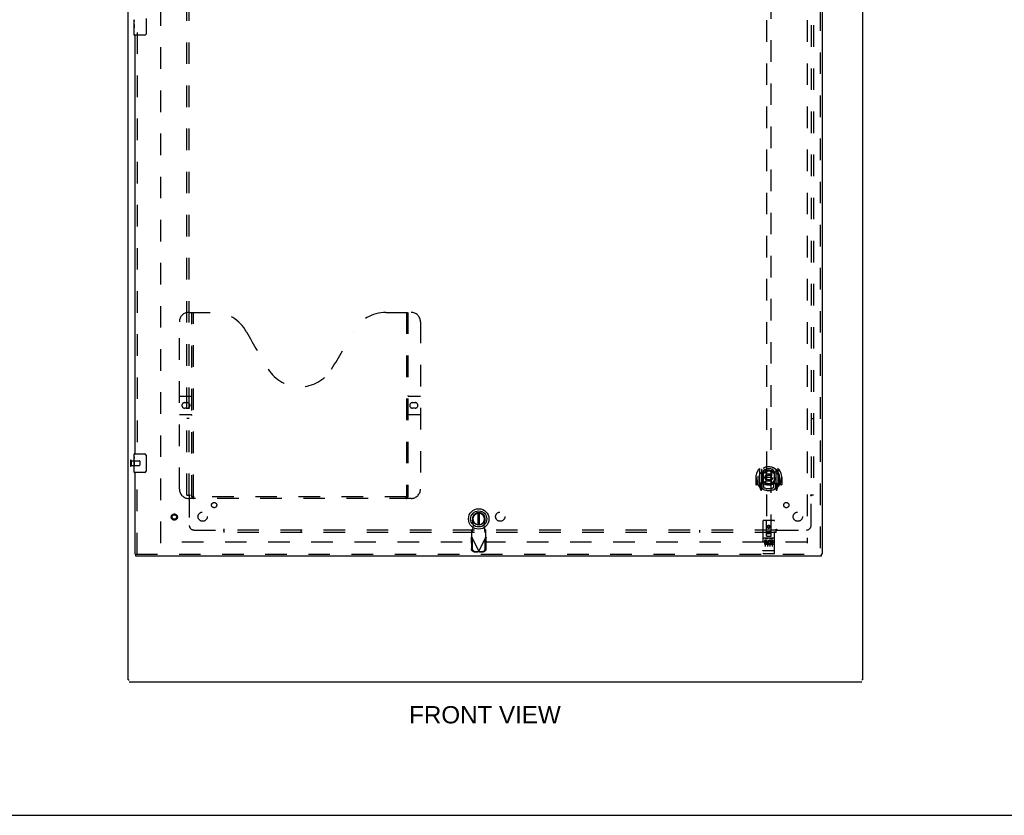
# Model space of a CAD drawing. Header units: inches. Extents: x 0 to 211, y 0 to 136.
# Tile 2 of 24: x 53 to 106, y 0 to 43. Entities that reach past the tile are written whole.
import ezdxf

# ---------------------------------------------------------------- set-up
doc = ezdxf.new("R2010")
doc.units = ezdxf.units.IN
doc.header["$LTSCALE"] = 11.589615
doc.header["$MEASUREMENT"] = 0
doc.linetypes.add('HIDDEN', pattern=[0.2, 0.1, -0.1])
doc.layers.get('0').update_dxf_attribs({"linetype": 'CONTINUOUS'})
for name, color, linetype in [('DEFAULT_2', 8, 'HIDDEN'), ('DIMENSIONS', 7, 'CONTINUOUS'), ('DOOR_ASSEMBLY', 7, 'CONTINUOUS'), ('SUBPANEL', 7, 'CONTINUOUS')]:
    doc.layers.add(name, color=color, linetype=linetype)
doc.styles.get("Standard").update_dxf_attribs({"font": 'arial.ttf'})
doc.dimstyles.new('DIMSTYLE_1', dxfattribs={"dimtxt": 0.929648, "dimasz": 1.239531, "dimexe": 0.09, "dimexo": 0.07, "dimgap": 0.0375, "dimtad": 0, "dimtih": 1, "dimtoh": 1, "dimzin": 4, "dimdsep": 46, "dimtxsty": 'Standard', "dimblk": '_FILLED', "dimblk1": '_FILLED', "dimblk2": '_FILLED', "dimcen": 0.09, "dimadec": 3, "dimazin": 1, "dimtfac": 1, "dimtdec": 3, "dimtofl": 0, "dimtmove": 0, "dimatfit": 3, "dimldrblk": '_FILLED', "dimfxl": 0, "dimtolj": 1, "dimtzin": 4, "dimarcsym": 0})

# ---------------------------------------------------------------- blocks, each defined once
blk = doc.blocks.new('_FILLED')
at = {"color": 0, "linetype": 'ByBlock'}
blk.add_solid([(0, 0), (-1, 0.2), (-1, -0.2)], dxfattribs=at)
blk = doc.blocks.new('*D11')
at = {"layer": 'DIMENSIONS', "color": 2, "linetype": 'Continuous'}
for p, q in [((96.897, 71.391), (96.897, 69.327)), ((96.897, 70.443), (94.418, 70.443)), ((98.272, 70.443), (100.775, 70.443))]:
    blk.add_line(p, q, dxfattribs=at)
at = {"layer": 'DIMENSIONS', "color": 2, "linetype": 'Continuous', "xscale": 1.2395309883, "yscale": 1.2395309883, "zscale": 1.2395309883}
blk.add_blockref('_FILLED', (96.897, 70.443), dxfattribs=at)
at = {"layer": 'DIMENSIONS', "color": 2, "linetype": 'Continuous', "xscale": 1.2395309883, "yscale": 1.2395309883, "zscale": 1.2395309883, "rotation": 180}
blk.add_blockref('_FILLED', (98.272, 70.443), dxfattribs=at)
at = {"layer": 'DIMENSIONS', "color": 2, "linetype": 'Continuous', "insert": (101.239, 70.907), "char_height": 0.9296, "width": 2.52629, "attachment_point": 1, "line_spacing_factor": 0.9}
blk.add_mtext('1.38', dxfattribs=at)

msp = doc.modelspace()

# ---------------------------------------------------------------- linework, layer by layer
at = {"color": 7, "linetype": 'Continuous'}
for p, q in [((58.772, 7.285), (58.772, 97.077)), ((98.272, 7.285), (98.272, 97.077)), ((58.772, 7.285), (58.824, 7.285)), ((58.824, 7.181), (98.22, 7.181)), ((98.272, 7.285), (98.22, 7.285)), ((0, 0), (210.72, 0))]:
    msp.add_line(p, q, dxfattribs=at)
at = {"layer": 'DEFAULT_2', "color": 8, "linetype": 'HIDDEN'}
for p, q in [((60.522, 14.629), (60.522, 93.733)), ((95.272, 93.733), (95.272, 14.629)), ((58.887, 19.073), (58.887, 18.789)), ((58.93, 19.073), (58.93, 18.789)), ((58.93, 19.055), (59.377, 19.055)), ((58.93, 18.807), (59.377, 18.807)), ((59.387, 19.045), (59.387, 18.817)), ((95.272, 14.681), (60.522, 14.681))]:
    msp.add_line(p, q, dxfattribs=at)
for centre, radius, start, end in [((58.908, 19.073), 0.0215, 0, 180), ((58.908, 18.789), 0.0215, 180, 360), ((59.377, 19.045), 0.01, 0, 90), ((59.377, 18.817), 0.01, 270, 360)]:
    msp.add_arc(centre, radius, start, end, dxfattribs=at)
at = {"layer": 'DOOR_ASSEMBLY', "color": 8, "linetype": 'HIDDEN'}
for p, q in [((95.981, 94.327), (95.981, 14.035)), ((93.085, 52.01), (93.085, 15.009)), ((93.335, 15.009), (93.335, 52.01)), ((59.251, 42.086), (59.251, 19.276)), ((62.021, 27.035), (63.376, 27.035)), ((62.196, 17.125), (62.196, 27.035)), ((62.276, 17.155), (62.276, 27.035)), ((72.626, 27.035), (73.981, 27.035)), ((73.726, 27.035), (73.726, 17.155)), ((73.806, 27.035), (73.806, 17.125)), ((61.521, 17.535), (61.521, 26.535)), ((74.481, 26.535), (74.481, 17.535)), ((61.521, 22.535), (62.156, 22.535)), ((73.846, 22.535), (74.481, 22.535)), ((61.808, 22.185), (61.945, 22.185)), ((61.945, 21.885), (61.808, 21.885)), ((74.058, 22.185), (74.195, 22.185)), ((74.195, 21.885), (74.058, 21.885)), ((62.156, 21.535), (61.521, 21.535)), ((74.481, 21.535), (73.846, 21.535)), ((59.251, 14.035), (59.251, 18.586)), ((92.71, 18.636), (92.71, 17.669)), ((92.827, 18.583), (92.827, 17.566)), ((92.835, 18.583), (92.835, 17.58)), ((92.935, 18.543), (92.935, 18.44)), ((93.485, 18.44), (93.485, 18.543)), ((93.585, 18.583), (93.585, 17.58)), ((93.592, 18.583), (93.592, 17.566)), ((93.71, 17.669), (93.71, 18.636)), ((92.525, 18.153), (92.51, 18.153)), ((92.51, 18.153), (92.51, 17.78)), ((92.627, 18.153), (92.642, 18.153)), ((92.627, 18.153), (92.627, 17.765)), ((92.635, 17.767), (92.635, 18.224)), ((92.927, 17.835), (92.927, 18.466)), ((93.047, 18.492), (93.077, 18.153)), ((93.047, 17.809), (93.077, 18.153)), ((93.342, 18.153), (93.077, 18.153)), ((93.372, 18.492), (93.342, 18.153)), ((93.373, 17.809), (93.342, 18.153)), ((93.492, 18.466), (93.492, 17.835)), ((93.792, 18.153), (93.777, 18.153)), ((93.785, 18.224), (93.784, 18.227)), ((93.785, 17.767), (93.785, 18.224)), ((93.792, 18.153), (93.792, 17.765)), ((93.91, 18.153), (93.895, 18.153)), ((93.91, 18.153), (93.91, 17.78)), ((92.627, 17.765), (92.525, 17.765)), ((92.627, 17.765), (92.635, 17.78)), ((92.714, 17.658), (92.784, 17.483)), ((92.827, 17.824), (92.767, 17.824)), ((92.767, 17.824), (92.767, 17.674)), ((92.767, 17.674), (92.827, 17.674)), ((92.805, 17.752), (92.775, 17.706)), ((92.78, 17.699), (92.835, 17.699)), ((92.806, 17.588), (92.81, 17.585)), ((92.813, 17.486), (92.827, 17.566)), ((92.905, 17.53), (92.835, 17.639)), ((92.837, 17.812), (92.837, 17.604)), ((92.927, 17.825), (92.855, 17.825)), ((92.923, 17.832), (92.857, 17.832)), ((92.935, 17.879), (92.935, 17.626)), ((93.485, 17.626), (93.485, 17.879)), ((93.565, 17.825), (93.492, 17.825)), ((93.562, 17.832), (93.496, 17.832)), ((93.585, 17.639), (93.515, 17.53)), ((93.582, 17.604), (93.582, 17.812)), ((93.585, 17.699), (93.64, 17.699)), ((93.652, 17.824), (93.592, 17.824)), ((93.592, 17.674), (93.652, 17.674)), ((93.592, 17.566), (93.606, 17.486)), ((93.613, 17.588), (93.613, 17.588)), ((93.613, 17.588), (93.614, 17.588)), ((93.613, 17.588), (93.614, 17.588)), ((93.644, 17.706), (93.614, 17.752)), ((93.635, 17.483), (93.705, 17.658)), ((93.652, 17.674), (93.652, 17.824)), ((93.784, 17.78), (93.792, 17.765)), ((93.895, 17.765), (93.792, 17.765)), ((73.981, 17.035), (62.021, 17.035)), ((73.722, 17.115), (62.28, 17.115)), ((77.287, 15.377), (77.241, 15.335)), ((77.34, 15.577), (77.286, 15.872)), ((77.287, 15.222), (77.287, 15.377)), ((77.302, 15.381), (77.34, 15.577)), ((77.945, 15.872), (77.891, 15.577)), ((77.891, 15.577), (77.929, 15.381)), ((77.989, 15.335), (77.943, 15.377)), ((77.943, 15.377), (77.943, 15.222)), ((92.897, 15.819), (92.897, 14.094)), ((93.492, 15.849), (92.927, 15.849)), ((93.083, 15.009), (93.08, 15.819)), ((93.21, 15.581), (93.147, 15.545)), ((93.147, 15.545), (93.157, 15.539)), ((93.147, 15.545), (93.147, 15.473)), ((93.147, 15.473), (93.157, 15.479)), ((93.147, 15.473), (93.21, 15.437)), ((93.21, 15.57), (93.157, 15.539)), ((93.157, 15.539), (93.157, 15.479)), ((93.157, 15.479), (93.21, 15.448)), ((93.272, 15.545), (93.21, 15.581)), ((93.21, 15.581), (93.21, 15.57)), ((93.262, 15.539), (93.21, 15.57)), ((93.21, 15.448), (93.262, 15.479)), ((93.21, 15.437), (93.272, 15.473)), ((93.21, 15.437), (93.21, 15.448)), ((93.272, 15.545), (93.262, 15.539)), ((93.262, 15.479), (93.262, 15.539)), ((93.272, 15.473), (93.262, 15.479)), ((93.272, 15.473), (93.272, 15.545)), ((93.336, 15.009), (93.34, 15.819)), ((93.522, 14.094), (93.522, 15.819)), ((77.213, 14.913), (77.255, 14.933)), ((77.213, 14.913), (77.223, 14.323)), ((77.232, 14.945), (77.241, 14.961)), ((77.241, 14.961), (77.241, 15.335)), ((77.241, 15.18), (77.287, 15.222)), ((77.241, 14.961), (77.615, 14.174)), ((77.255, 14.933), (77.265, 14.343)), ((77.615, 14.174), (77.989, 14.961)), ((77.943, 15.222), (77.989, 15.18)), ((77.966, 14.343), (77.976, 14.933)), ((77.976, 14.933), (78.018, 14.913)), ((77.989, 14.961), (77.989, 15.335)), ((78.007, 14.323), (78.018, 14.913)), ((93.492, 14.892), (92.927, 14.892)), ((92.999, 14.876), (93.171, 14.876)), ((93.082, 15.259), (93.337, 15.259)), ((93.083, 15.009), (93.105, 15.009)), ((93.105, 15.009), (93.315, 15.009)), ((93.295, 15.134), (93.125, 15.134)), ((93.249, 14.876), (93.421, 14.876)), ((93.315, 15.009), (93.336, 15.009)), ((93.065, 14.77), (92.973, 14.77)), ((92.973, 14.77), (92.973, 14.727)), ((93.065, 14.727), (92.973, 14.727)), ((93.022, 14.761), (93.022, 14.455)), ((93.069, 14.684), (93.023, 14.684)), ((93.065, 14.643), (93.037, 14.643)), ((93.129, 14.599), (93.037, 14.599)), ((93.129, 14.556), (93.037, 14.556)), ((93.129, 14.599), (93.129, 14.556)), ((93.147, 14.761), (93.147, 14.455)), ((93.261, 14.605), (93.278, 14.565)), ((93.272, 14.761), (93.272, 14.455)), ((93.285, 14.734), (93.272, 14.716)), ((93.282, 14.759), (93.285, 14.757)), ((93.442, 14.77), (93.285, 14.77)), ((93.285, 14.77), (93.285, 14.757)), ((93.285, 14.734), (93.285, 14.556)), ((93.442, 14.556), (93.285, 14.556)), ((93.442, 14.727), (93.328, 14.727)), ((93.328, 14.727), (93.328, 14.684)), ((93.42, 14.684), (93.328, 14.684)), ((93.42, 14.641), (93.328, 14.641)), ((93.328, 14.641), (93.328, 14.599)), ((93.442, 14.599), (93.328, 14.599)), ((93.397, 14.761), (93.397, 14.455)), ((93.42, 14.684), (93.42, 14.641)), ((93.442, 14.77), (93.442, 14.727)), ((93.442, 14.599), (93.442, 14.556)), ((59.189, 14.035), (96.043, 14.035)), ((77.378, 14.164), (77.571, 14.161)), ((77.419, 14.184), (77.612, 14.18)), ((77.612, 14.18), (77.571, 14.161)), ((77.585, 14.165), (77.571, 14.161)), ((77.6, 14.169), (77.585, 14.165)), ((77.615, 14.174), (77.6, 14.169)), ((77.63, 14.169), (77.615, 14.174)), ((77.618, 14.18), (77.811, 14.184)), ((77.66, 14.161), (77.618, 14.18)), ((77.645, 14.165), (77.63, 14.169)), ((77.66, 14.161), (77.645, 14.165)), ((77.66, 14.161), (77.853, 14.164)), ((92.915, 14.222), (92.914, 14.222)), ((92.916, 14.222), (92.915, 14.222)), ((92.915, 14.222), (92.915, 14.222)), ((92.917, 14.222), (92.916, 14.222)), ((92.918, 14.222), (92.917, 14.222)), ((92.919, 14.222), (92.918, 14.222)), ((92.918, 14.222), (92.918, 14.222)), ((92.92, 14.222), (92.919, 14.222)), ((92.921, 14.222), (92.92, 14.222)), ((92.922, 14.222), (92.921, 14.222)), ((92.923, 14.222), (92.922, 14.222)), ((92.924, 14.222), (92.923, 14.222)), ((92.923, 14.222), (92.923, 14.222)), ((92.925, 14.222), (92.924, 14.222)), ((92.926, 14.222), (92.925, 14.222)), ((92.927, 14.222), (92.926, 14.222)), ((93.492, 14.222), (92.927, 14.222)), ((93.492, 14.064), (92.927, 14.064)), ((93.492, 14.222), (93.493, 14.222)), ((93.493, 14.222), (93.494, 14.222)), ((93.494, 14.222), (93.495, 14.222)), ((93.495, 14.222), (93.496, 14.222)), ((93.496, 14.222), (93.496, 14.222)), ((93.498, 14.222), (93.499, 14.222)), ((93.498, 14.222), (93.498, 14.222)), ((93.499, 14.222), (93.5, 14.222)), ((93.5, 14.222), (93.501, 14.222)), ((93.501, 14.222), (93.502, 14.222)), ((93.502, 14.222), (93.503, 14.222)), ((93.502, 14.222), (93.502, 14.222)), ((93.503, 14.222), (93.504, 14.222)), ((93.504, 14.222), (93.505, 14.222)), ((93.505, 14.222), (93.506, 14.222)), ((93.506, 14.222), (93.506, 14.223))]:
    msp.add_line(p, q, dxfattribs=at)
at = {"layer": 'DOOR_ASSEMBLY', "color": 3, "linetype": 'Continuous'}
for p, q in [((96.085, 94.327), (96.085, 14.035)), ((59.147, 19.431), (59.147, 41.931)), ((59.147, 14.035), (59.147, 18.431)), ((96.043, 13.931), (59.189, 13.931))]:
    msp.add_line(p, q, dxfattribs=at)
at = {"layer": 'DOOR_ASSEMBLY', "color": 7, "linetype": 'Continuous'}
for p, q in [((59.087, 42.513), (59.087, 42.77)), ((59.093, 42.714), (59.087, 42.714)), ((59.087, 42.546), (59.094, 42.546)), ((59.087, 41.946), (59.087, 42.51)), ((59.089, 42.484), (59.087, 42.484)), ((59.087, 42.352), (59.093, 42.352)), ((59.089, 42.486), (59.09, 42.464)), ((59.094, 42.546), (59.094, 42.683)), ((59.742, 42.831), (59.742, 42.031)), ((59.087, 42.316), (59.094, 42.316)), ((59.087, 42.253), (59.094, 42.253)), ((59.087, 42.085), (59.094, 42.085)), ((59.094, 42.085), (59.094, 42.316)), ((59.642, 41.931), (59.102, 41.931)), ((59.087, 19.271), (59.087, 19.416)), ((59.087, 19.013), (59.087, 19.27)), ((59.093, 19.214), (59.087, 19.214)), ((59.094, 19.046), (59.094, 19.183)), ((59.102, 19.431), (59.642, 19.431)), ((59.742, 19.331), (59.742, 18.531)), ((59.087, 19.046), (59.094, 19.046)), ((59.087, 18.446), (59.087, 19.01)), ((59.089, 18.984), (59.087, 18.984)), ((59.087, 18.852), (59.093, 18.852)), ((59.087, 18.816), (59.094, 18.816)), ((59.087, 18.753), (59.094, 18.753)), ((59.087, 18.585), (59.094, 18.585)), ((59.089, 18.986), (59.09, 18.964)), ((59.094, 18.585), (59.094, 18.816)), ((59.642, 18.431), (59.102, 18.431)), ((77.576, 16.244), (77.576, 15.619)), ((77.655, 15.619), (77.655, 16.244)), ((59.147, 14.035), (59.189, 14.035)), ((59.189, 13.931), (59.189, 14.035)), ((96.085, 14.035), (96.043, 14.035)), ((96.043, 13.931), (96.043, 14.035))]:
    msp.add_line(p, q, dxfattribs=at)
for points in [[(59.087, 42.771), (59.087, 42.767), (59.088, 42.762), (59.088, 42.757), (59.09, 42.744)], [(59.087, 42.513), (59.087, 42.505), (59.088, 42.496), (59.089, 42.486)], [(59.09, 42.744), (59.091, 42.736), (59.092, 42.728), (59.092, 42.719)], [(59.09, 42.464), (59.091, 42.452), (59.092, 42.44), (59.093, 42.427), (59.094, 42.415), (59.094, 42.402), (59.094, 42.389), (59.094, 42.376), (59.094, 42.364), (59.093, 42.351), (59.092, 42.339), (59.091, 42.327)], [(59.092, 42.719), (59.093, 42.71), (59.094, 42.701), (59.094, 42.692), (59.094, 42.683)], [(59.742, 42.031), (59.742, 42.025), (59.741, 42.019), (59.74, 42.013), (59.739, 42.007), (59.737, 42.001), (59.735, 41.995)], [(59.087, 19.271), (59.087, 19.267), (59.088, 19.262), (59.088, 19.257), (59.09, 19.244)], [(59.09, 19.244), (59.091, 19.236), (59.092, 19.228), (59.092, 19.219)], [(59.092, 19.219), (59.093, 19.21), (59.094, 19.201), (59.094, 19.192), (59.094, 19.183)], [(59.735, 19.367), (59.737, 19.362), (59.739, 19.356), (59.74, 19.35), (59.741, 19.344), (59.742, 19.338), (59.742, 19.331)], [(59.087, 19.013), (59.087, 19.005), (59.088, 18.996), (59.089, 18.986)], [(59.09, 18.964), (59.091, 18.952), (59.092, 18.94), (59.093, 18.927), (59.094, 18.915), (59.094, 18.902), (59.094, 18.889), (59.094, 18.876), (59.094, 18.864), (59.093, 18.851), (59.092, 18.839), (59.091, 18.827)], [(59.742, 18.531), (59.742, 18.525), (59.741, 18.519), (59.74, 18.513), (59.739, 18.507), (59.737, 18.501), (59.735, 18.495)]]:
    msp.add_lwpolyline(points, dxfattribs=at)
at = {"layer": 'DOOR_ASSEMBLY', "color": 8, "linetype": 'HIDDEN'}
for points in [[(92.664, 18.592), (92.665, 18.592), (92.666, 18.593), (92.666, 18.594), (92.667, 18.595), (92.668, 18.596), (92.669, 18.596), (92.669, 18.597), (92.67, 18.598), (92.671, 18.599), (92.672, 18.599), (92.672, 18.6), (92.673, 18.601), (92.674, 18.602), (92.675, 18.602), (92.675, 18.603), (92.676, 18.604), (92.677, 18.604), (92.678, 18.605), (92.679, 18.606), (92.68, 18.606), (92.68, 18.607), (92.681, 18.607), (92.682, 18.608), (92.683, 18.609), (92.684, 18.609), (92.685, 18.61), (92.686, 18.61), (92.687, 18.611), (92.687, 18.611), (92.688, 18.612), (92.689, 18.612), (92.69, 18.613), (92.691, 18.613), (92.692, 18.613)], [(93.022, 18.509), (93.027, 18.511), (93.033, 18.512), (93.038, 18.514), (93.043, 18.515), (93.049, 18.516), (93.054, 18.518), (93.06, 18.519), (93.065, 18.52), (93.071, 18.521), (93.076, 18.522), (93.082, 18.523), (93.087, 18.524), (93.093, 18.525), (93.098, 18.526), (93.104, 18.527), (93.109, 18.528), (93.115, 18.529), (93.12, 18.529), (93.126, 18.53), (93.131, 18.531), (93.137, 18.531), (93.143, 18.532), (93.148, 18.532), (93.154, 18.533), (93.159, 18.533), (93.165, 18.534), (93.171, 18.534), (93.176, 18.534), (93.182, 18.535), (93.187, 18.535), (93.193, 18.535), (93.198, 18.535), (93.204, 18.535), (93.21, 18.535), (93.215, 18.535), (93.221, 18.535), (93.226, 18.535), (93.232, 18.535), (93.238, 18.535), (93.243, 18.534), (93.249, 18.534), (93.254, 18.534), (93.26, 18.533), (93.266, 18.533), (93.271, 18.532), (93.277, 18.532), (93.282, 18.531), (93.288, 18.531), (93.293, 18.53), (93.299, 18.529), (93.305, 18.529), (93.31, 18.528), (93.316, 18.527), (93.321, 18.526), (93.327, 18.525), (93.332, 18.524), (93.338, 18.523), (93.343, 18.522), (93.349, 18.521), (93.354, 18.52), (93.36, 18.519), (93.365, 18.518), (93.371, 18.516), (93.376, 18.515), (93.381, 18.514), (93.387, 18.512), (93.392, 18.511), (93.398, 18.509)], [(93.727, 18.613), (93.728, 18.613), (93.729, 18.613), (93.73, 18.612), (93.731, 18.612), (93.732, 18.611), (93.733, 18.611), (93.734, 18.61), (93.735, 18.61), (93.735, 18.609), (93.736, 18.609), (93.737, 18.608), (93.738, 18.607), (93.739, 18.607), (93.74, 18.606), (93.741, 18.606), (93.741, 18.605), (93.742, 18.604), (93.743, 18.604), (93.744, 18.603), (93.745, 18.602), (93.745, 18.602), (93.746, 18.601), (93.747, 18.6), (93.748, 18.599), (93.749, 18.599), (93.749, 18.598), (93.75, 18.597), (93.751, 18.596), (93.752, 18.596), (93.752, 18.595), (93.753, 18.594), (93.754, 18.593), (93.754, 18.592), (93.755, 18.592)], [(92.755, 18.368), (92.754, 18.366), (92.752, 18.365), (92.751, 18.364), (92.749, 18.362), (92.748, 18.361), (92.746, 18.359), (92.744, 18.357), (92.742, 18.356), (92.741, 18.354), (92.739, 18.352), (92.737, 18.35), (92.735, 18.348), (92.733, 18.346), (92.731, 18.344), (92.729, 18.341), (92.727, 18.339), (92.725, 18.337), (92.723, 18.334), (92.721, 18.332), (92.719, 18.329), (92.717, 18.326), (92.715, 18.323), (92.712, 18.32), (92.71, 18.317), (92.707, 18.313), (92.705, 18.31), (92.703, 18.306), (92.7, 18.303), (92.697, 18.299), (92.695, 18.295), (92.692, 18.29), (92.689, 18.286), (92.686, 18.281), (92.683, 18.276), (92.68, 18.271), (92.677, 18.266)], [(93.742, 18.266), (93.739, 18.271), (93.736, 18.276), (93.733, 18.281), (93.73, 18.286), (93.727, 18.29), (93.725, 18.295), (93.722, 18.299), (93.719, 18.302), (93.717, 18.306), (93.714, 18.31), (93.712, 18.313), (93.709, 18.317), (93.707, 18.32), (93.705, 18.323), (93.703, 18.326), (93.7, 18.329), (93.698, 18.331), (93.696, 18.334), (93.694, 18.337), (93.692, 18.339), (93.69, 18.341), (93.688, 18.344), (93.686, 18.346), (93.684, 18.348), (93.682, 18.35), (93.68, 18.352), (93.679, 18.354), (93.677, 18.356), (93.675, 18.357), (93.673, 18.359), (93.672, 18.361), (93.67, 18.362), (93.669, 18.364), (93.667, 18.365), (93.666, 18.366), (93.664, 18.368)], [(92.692, 17.692), (92.691, 17.692), (92.69, 17.693), (92.689, 17.693), (92.688, 17.694), (92.687, 17.694), (92.687, 17.695), (92.686, 17.695), (92.685, 17.696), (92.684, 17.696), (92.683, 17.697), (92.682, 17.697), (92.681, 17.698), (92.68, 17.699), (92.68, 17.699), (92.679, 17.7), (92.678, 17.7), (92.677, 17.701), (92.676, 17.702), (92.675, 17.702), (92.675, 17.703), (92.674, 17.704), (92.673, 17.705), (92.672, 17.705), (92.672, 17.706), (92.671, 17.707), (92.67, 17.707), (92.669, 17.708), (92.669, 17.709), (92.668, 17.71), (92.667, 17.711), (92.666, 17.711), (92.666, 17.712), (92.665, 17.713), (92.664, 17.714)], [(93.755, 17.714), (93.754, 17.713), (93.754, 17.712), (93.753, 17.711), (93.752, 17.711), (93.752, 17.71), (93.751, 17.709), (93.75, 17.708), (93.749, 17.707), (93.749, 17.707), (93.748, 17.706), (93.747, 17.705), (93.746, 17.705), (93.745, 17.704), (93.745, 17.703), (93.744, 17.702), (93.743, 17.702), (93.742, 17.701), (93.741, 17.7), (93.741, 17.7), (93.74, 17.699), (93.739, 17.699), (93.738, 17.698), (93.737, 17.697), (93.736, 17.697), (93.735, 17.696), (93.735, 17.696), (93.734, 17.695), (93.733, 17.695), (93.732, 17.694), (93.731, 17.694), (93.73, 17.693), (93.729, 17.693), (93.728, 17.692), (93.727, 17.692)], [(62.186, 17.155), (62.202, 17.144), (62.218, 17.135), (62.234, 17.127), (62.25, 17.12), (62.265, 17.117), (62.28, 17.115)], [(73.722, 17.115), (73.737, 17.117), (73.753, 17.12), (73.768, 17.127), (73.784, 17.135), (73.8, 17.144), (73.816, 17.155)], [(77.287, 15.222), (77.288, 15.225), (77.289, 15.23), (77.291, 15.237), (77.292, 15.245), (77.293, 15.254), (77.294, 15.265), (77.295, 15.277), (77.296, 15.29), (77.297, 15.303), (77.298, 15.318), (77.299, 15.333), (77.3, 15.349), (77.302, 15.381)], [(77.302, 15.381), (77.3, 15.38), (77.297, 15.379), (77.295, 15.378), (77.292, 15.377), (77.29, 15.377), (77.287, 15.377)], [(77.943, 15.377), (77.941, 15.377), (77.938, 15.377), (77.936, 15.378), (77.934, 15.379), (77.931, 15.38), (77.929, 15.381)], [(77.929, 15.381), (77.93, 15.364), (77.932, 15.333)], [(77.213, 14.913), (77.218, 14.921), (77.222, 14.929), (77.227, 14.937), (77.232, 14.945)], [(77.932, 15.333), (77.933, 15.318), (77.934, 15.303), (77.935, 15.29), (77.936, 15.277), (77.937, 15.265), (77.938, 15.254), (77.939, 15.245), (77.94, 15.237), (77.941, 15.23), (77.942, 15.225), (77.943, 15.222)], [(77.989, 14.961), (77.999, 14.945), (78.004, 14.937), (78.008, 14.929), (78.013, 14.921), (78.018, 14.913)], [(92.992, 14.874), (92.992, 14.875), (92.992, 14.875), (92.992, 14.875), (92.993, 14.875), (92.993, 14.875), (92.993, 14.875), (92.993, 14.875), (92.993, 14.875), (92.993, 14.875), (92.993, 14.875), (92.993, 14.875), (92.993, 14.875), (92.993, 14.875), (92.994, 14.875), (92.994, 14.875), (92.994, 14.875), (92.994, 14.875), (92.994, 14.875), (92.994, 14.875), (92.994, 14.875), (92.994, 14.875), (92.995, 14.875), (92.995, 14.875), (92.995, 14.875), (92.995, 14.875), (92.995, 14.875), (92.995, 14.875), (92.995, 14.875), (92.996, 14.875), (92.996, 14.876), (92.996, 14.876), (92.996, 14.876), (92.996, 14.876), (92.996, 14.876), (92.997, 14.876), (92.997, 14.876), (92.997, 14.876), (92.997, 14.876), (92.997, 14.876), (92.998, 14.876), (92.998, 14.876), (92.998, 14.876), (92.998, 14.876), (92.998, 14.876), (92.999, 14.876)], [(93.171, 14.876), (93.171, 14.876), (93.171, 14.876), (93.171, 14.876), (93.171, 14.876), (93.172, 14.876), (93.172, 14.876), (93.172, 14.876), (93.172, 14.876), (93.172, 14.876), (93.173, 14.876), (93.173, 14.876), (93.173, 14.876), (93.173, 14.876), (93.173, 14.876), (93.173, 14.876), (93.174, 14.876), (93.174, 14.875), (93.174, 14.875), (93.174, 14.875), (93.174, 14.875), (93.174, 14.875), (93.174, 14.875), (93.175, 14.875), (93.175, 14.875), (93.175, 14.875), (93.175, 14.875), (93.175, 14.875), (93.175, 14.875), (93.175, 14.875), (93.176, 14.875), (93.176, 14.875), (93.176, 14.875), (93.176, 14.875), (93.176, 14.875), (93.176, 14.875), (93.176, 14.875), (93.176, 14.875), (93.176, 14.875), (93.177, 14.875), (93.177, 14.875), (93.177, 14.875), (93.177, 14.875), (93.177, 14.875), (93.177, 14.875), (93.177, 14.875), (93.177, 14.874)], [(93.242, 14.874), (93.242, 14.875), (93.242, 14.875), (93.242, 14.875), (93.243, 14.875), (93.243, 14.875), (93.243, 14.875), (93.243, 14.875), (93.243, 14.875), (93.243, 14.875), (93.243, 14.875), (93.243, 14.875), (93.243, 14.875), (93.243, 14.875), (93.244, 14.875), (93.244, 14.875), (93.244, 14.875), (93.244, 14.875), (93.244, 14.875), (93.244, 14.875), (93.244, 14.875), (93.244, 14.875), (93.245, 14.875), (93.245, 14.875), (93.245, 14.875), (93.245, 14.875), (93.245, 14.875), (93.245, 14.875), (93.245, 14.875), (93.246, 14.875), (93.246, 14.876), (93.246, 14.876), (93.246, 14.876), (93.246, 14.876), (93.246, 14.876), (93.247, 14.876), (93.247, 14.876), (93.247, 14.876), (93.247, 14.876), (93.247, 14.876), (93.248, 14.876), (93.248, 14.876), (93.248, 14.876), (93.248, 14.876), (93.248, 14.876), (93.249, 14.876)], [(93.421, 14.876), (93.421, 14.876), (93.421, 14.876), (93.421, 14.876), (93.421, 14.876), (93.422, 14.876), (93.422, 14.876), (93.422, 14.876), (93.422, 14.876), (93.422, 14.876), (93.423, 14.876), (93.423, 14.876), (93.423, 14.876), (93.423, 14.876), (93.423, 14.876), (93.423, 14.876), (93.424, 14.876), (93.424, 14.875), (93.424, 14.875), (93.424, 14.875), (93.424, 14.875), (93.424, 14.875), (93.424, 14.875), (93.425, 14.875), (93.425, 14.875), (93.425, 14.875), (93.425, 14.875), (93.425, 14.875), (93.425, 14.875), (93.425, 14.875), (93.426, 14.875), (93.426, 14.875), (93.426, 14.875), (93.426, 14.875), (93.426, 14.875), (93.426, 14.875), (93.426, 14.875), (93.426, 14.875), (93.426, 14.875), (93.427, 14.875), (93.427, 14.875), (93.427, 14.875), (93.427, 14.875), (93.427, 14.875), (93.427, 14.875), (93.427, 14.875), (93.427, 14.874)], [(77.378, 14.164), (77.363, 14.165), (77.348, 14.167), (77.334, 14.171), (77.319, 14.177), (77.306, 14.184), (77.293, 14.192), (77.281, 14.201), (77.27, 14.212), (77.259, 14.223), (77.25, 14.236), (77.243, 14.249), (77.236, 14.263), (77.231, 14.277), (77.227, 14.292), (77.224, 14.307), (77.223, 14.323)], [(77.265, 14.343), (77.266, 14.327), (77.268, 14.312), (77.272, 14.297), (77.277, 14.283), (77.284, 14.269), (77.292, 14.255), (77.301, 14.243), (77.311, 14.231), (77.322, 14.221), (77.335, 14.212), (77.347, 14.203), (77.361, 14.197), (77.375, 14.191), (77.39, 14.187), (77.404, 14.185), (77.419, 14.184)], [(77.811, 14.184), (77.826, 14.185), (77.841, 14.187), (77.856, 14.191), (77.87, 14.197), (77.883, 14.203), (77.896, 14.212), (77.908, 14.221), (77.92, 14.231), (77.93, 14.243), (77.939, 14.255), (77.947, 14.269), (77.953, 14.283), (77.959, 14.297), (77.962, 14.312), (77.965, 14.327), (77.966, 14.343)], [(78.007, 14.323), (78.006, 14.307), (78.004, 14.292), (78, 14.277), (77.995, 14.263), (77.988, 14.249), (77.98, 14.236), (77.971, 14.223), (77.961, 14.212), (77.95, 14.201), (77.938, 14.192), (77.925, 14.184), (77.911, 14.177), (77.897, 14.171), (77.883, 14.167), (77.868, 14.165), (77.853, 14.164)], [(92.914, 14.222), (92.913, 14.223), (92.913, 14.223), (92.912, 14.223), (92.912, 14.223), (92.912, 14.223), (92.911, 14.223), (92.911, 14.223), (92.911, 14.223), (92.91, 14.223), (92.91, 14.223), (92.909, 14.223), (92.909, 14.223), (92.909, 14.223), (92.908, 14.223), (92.908, 14.223), (92.908, 14.223), (92.908, 14.224), (92.907, 14.224), (92.907, 14.224), (92.907, 14.224), (92.906, 14.224), (92.906, 14.224), (92.906, 14.224), (92.905, 14.224), (92.905, 14.224), (92.905, 14.224), (92.905, 14.224), (92.904, 14.224), (92.904, 14.224), (92.904, 14.225), (92.903, 14.225), (92.903, 14.225), (92.903, 14.225), (92.903, 14.225), (92.902, 14.225), (92.902, 14.225), (92.902, 14.225), (92.902, 14.225), (92.902, 14.225), (92.901, 14.225), (92.901, 14.225), (92.901, 14.226), (92.901, 14.226), (92.901, 14.226), (92.9, 14.226), (92.9, 14.226), (92.9, 14.226), (92.9, 14.226), (92.9, 14.226), (92.899, 14.226), (92.899, 14.226), (92.899, 14.226), (92.899, 14.227), (92.899, 14.227), (92.899, 14.227), (92.899, 14.227), (92.898, 14.227), (92.898, 14.227), (92.898, 14.227), (92.898, 14.227), (92.898, 14.227), (92.898, 14.227), (92.898, 14.228), (92.898, 14.228), (92.898, 14.228), (92.898, 14.228), (92.898, 14.228), (92.897, 14.228), (92.897, 14.228), (92.897, 14.228), (92.897, 14.228), (92.897, 14.229), (92.897, 14.229), (92.897, 14.229), (92.897, 14.229), (92.897, 14.229), (92.897, 14.229), (92.897, 14.229)], [(93.496, 14.222), (93.497, 14.222), (93.498, 14.222)], [(93.506, 14.223), (93.507, 14.223), (93.507, 14.223), (93.507, 14.223), (93.508, 14.223), (93.508, 14.223), (93.508, 14.223), (93.509, 14.223), (93.509, 14.223), (93.51, 14.223), (93.51, 14.223), (93.51, 14.223), (93.511, 14.223), (93.511, 14.223), (93.511, 14.223), (93.512, 14.223), (93.512, 14.224), (93.512, 14.224), (93.512, 14.224), (93.513, 14.224), (93.513, 14.224), (93.513, 14.224), (93.514, 14.224), (93.514, 14.224), (93.514, 14.224), (93.515, 14.224), (93.515, 14.224), (93.515, 14.224), (93.515, 14.224), (93.516, 14.225), (93.516, 14.225), (93.516, 14.225), (93.516, 14.225), (93.517, 14.225), (93.517, 14.225), (93.517, 14.225), (93.517, 14.225), (93.518, 14.225), (93.518, 14.225), (93.518, 14.225), (93.518, 14.225), (93.518, 14.226), (93.519, 14.226), (93.519, 14.226), (93.519, 14.226), (93.519, 14.226), (93.519, 14.226), (93.52, 14.226), (93.52, 14.226), (93.52, 14.226), (93.52, 14.226), (93.52, 14.226), (93.52, 14.227), (93.52, 14.227), (93.521, 14.227), (93.521, 14.227), (93.521, 14.227), (93.521, 14.227), (93.521, 14.227), (93.521, 14.227), (93.521, 14.227), (93.521, 14.227), (93.522, 14.228), (93.522, 14.228), (93.522, 14.228), (93.522, 14.228), (93.522, 14.228), (93.522, 14.228), (93.522, 14.228), (93.522, 14.228), (93.522, 14.228), (93.522, 14.229), (93.522, 14.229), (93.522, 14.229), (93.522, 14.229), (93.522, 14.229), (93.522, 14.229), (93.522, 14.229)]]:
    msp.add_lwpolyline(points, dxfattribs=at)
for centre, radius in [((93.21, 18.16), 0.35), ((93.21, 18.16), 0.335), ((93.21, 18.16), 0.205), ((93.21, 18.16), 0.133), ((61.251, 16.035), 0.164), ((61.251, 16.035), 0.124), ((93.21, 15.509), 0.085), ((93.21, 15.509), 0.0845)]:
    msp.add_circle(centre, radius, dxfattribs=at)
at = {"layer": 'DOOR_ASSEMBLY', "color": 7, "linetype": 'Continuous'}
for radius in [0.551, 0.433, 0.329, 0.317]:
    msp.add_circle((77.615, 15.932), radius, dxfattribs=at)
for centre, radius, start, end in [((59.102, 41.946), 0.015, 180, 270), ((59.642, 42.031), 0.1, 270, 338.7946), ((59.102, 19.416), 0.015, 90, 180), ((59.642, 19.331), 0.1, 21.1999, 90), ((59.102, 18.446), 0.015, 180, 270), ((59.642, 18.531), 0.1, 270, 338.7946), ((77.615, 15.932), 0.315, 280.0787, 259.9213)]:
    msp.add_arc(centre, radius, start, end, dxfattribs=at)
at = {"layer": 'DOOR_ASSEMBLY', "color": 8, "linetype": 'HIDDEN'}
for centre, radius, start, end in [((62.021, 26.535), 0.5, 90, 180), ((63.376, 25.035), 2, 28.4813, 90), ((72.626, 25.035), 2, 90, 151.5187), ((73.981, 26.535), 0.5, 0, 90), ((99.684, 44.733), 39.307, 208.4813, 211.8705), ((36.318, 44.733), 39.307, 328.1295, 331.5187), ((68.001, 25.035), 2, 211.8705, 328.1295), ((62.156, 22.575), 0.04, 270, 360), ((73.846, 22.575), 0.04, 180, 270), ((61.808, 22.035), 0.15, 90, 270), ((61.945, 22.035), 0.15, 270, 90), ((74.058, 22.035), 0.15, 90, 270), ((74.195, 22.035), 0.15, 270, 90), ((62.156, 21.495), 0.04, 0, 90), ((73.846, 21.495), 0.04, 90, 180), ((93.21, 18.153), 0.7, 305.5126, 234.4874), ((93.21, 18.15), 0.583, 0.2464, 179.7536), ((93.21, 18.15), 0.58, 7.6622, 172.3378), ((92.725, 18.636), 0.015, 135.0748, 180), ((93.21, 17.835), 0.7, 49.529, 130.471), ((92.842, 18.583), 0.015, 130.3587, 180), ((92.855, 18.583), 0.02, 129.3378, 179.9984), ((93.21, 18.15), 0.48, 55.0461, 124.9539), ((93.565, 18.583), 0.02, 0, 50.6594), ((93.577, 18.583), 0.015, 0, 49.6413), ((93.695, 18.636), 0.015, 0, 44.9252), ((93.21, 18.153), 0.685, 180, 213.0115), ((92.655, 18.224), 0.02, 172.3378, 180), ((92.942, 18.466), 0.015, 112.9863, 180), ((92.965, 18.44), 0.03, 180, 311.1261), ((93.21, 18.16), 0.343, 48.8739, 131.1261), ((93.027, 18.49), 0.02, 5.0796, 105.5752), ((93.392, 18.49), 0.02, 74.4248, 174.9204), ((93.455, 18.44), 0.03, 228.8739, 360), ((93.477, 18.466), 0.015, 0, 67.0137), ((93.765, 18.224), 0.02, 0, 7.6622), ((93.21, 18.153), 0.685, 326.9885, 360), ((62.021, 17.535), 0.5, 180, 270), ((73.981, 17.535), 0.5, 270, 360), ((92.525, 17.78), 0.015, 180, 270), ((92.655, 17.767), 0.02, 180, 215.2961), ((93.21, 18.16), 0.7, 215.2961, 324.7039), ((92.725, 17.669), 0.015, 180, 224.9252), ((92.78, 17.704), 0.005, 147.3208, 270), ((92.798, 17.488), 0.015, 201.8041, 350), ((93.21, 18.465), 0.7, 233.2319, 306.7681), ((92.815, 17.599), 0.02, 234.4874, 360), ((92.647, 17.854), 0.188, 327.3208, 360), ((92.817, 17.604), 0.02, 234.7457, 360), ((92.855, 17.805), 0.02, 90, 180), ((92.855, 17.58), 0.02, 180, 238.5295), ((92.857, 17.812), 0.02, 90, 180), ((92.923, 17.812), 0.02, 66.536, 90), ((92.942, 17.835), 0.015, 180, 247.0137), ((93.21, 18.472), 0.7, 246.536, 293.464), ((92.965, 17.879), 0.03, 48.8739, 180), ((93.21, 18.16), 0.6, 242.7204, 297.2796), ((93.21, 18.16), 0.343, 228.8739, 311.1261), ((93.027, 17.81), 0.02, 254.3869, 354.9204), ((93.393, 17.81), 0.02, 185.0796, 285.6131), ((93.455, 17.879), 0.03, 0, 131.1261), ((93.477, 17.835), 0.015, 292.9863, 360), ((93.496, 17.812), 0.02, 90, 113.464), ((93.562, 17.812), 0.02, 0, 90), ((93.565, 17.805), 0.02, 0, 90), ((93.565, 17.58), 0.02, 301.4688, 359.9992), ((93.602, 17.604), 0.02, 180, 305.2543), ((93.773, 17.854), 0.188, 180, 212.6792), ((93.605, 17.599), 0.02, 180, 305.5126), ((93.621, 17.488), 0.015, 190, 338.1959), ((93.64, 17.704), 0.005, 270, 32.6792), ((93.695, 17.669), 0.015, 315.0748, 360), ((93.765, 17.767), 0.02, 324.7039, 360), ((93.895, 17.78), 0.015, 270, 360), ((62.286, 17.125), 0.09, 180, 270), ((62.316, 17.155), 0.04, 180, 270), ((73.686, 17.155), 0.04, 270, 360), ((73.716, 17.125), 0.09, 270, 360), ((77.615, 15.932), 0.335, 349.673, 190.327), ((92.927, 15.819), 0.03, 90, 180), ((93.05, 15.819), 0.03, 0, 90), ((93.37, 15.819), 0.03, 90, 180), ((93.492, 15.819), 0.03, 0, 90), ((92.927, 14.922), 0.03, 180, 270), ((93.125, 15.094), 0.04, 90, 180), ((93.125, 15.049), 0.04, 180, 270), ((93.295, 15.094), 0.04, 0, 90), ((93.295, 15.049), 0.04, 270, 360), ((93.492, 14.922), 0.03, 270, 360), ((93.037, 14.621), 0.0644, 102.2995, 270.0775), ((93.037, 14.621), 0.0219, 89.9011, 270), ((93.065, 14.706), 0.0635, 270, 90), ((93.065, 14.705), 0.0219, 280.307, 90), ((93.236, 14.663), 0.107, 64.2636, 293.4027), ((93.236, 14.663), 0.0639, 54.8895, 293.4026), ((92.927, 14.094), 0.03, 180, 270), ((93.492, 14.094), 0.03, 270, 360)]:
    msp.add_arc(centre, radius, start, end, dxfattribs=at)
at = {"layer": 'DOOR_ASSEMBLY', "color": 7, "linetype": 'Continuous'}
for centre in [(59.35, 42.347), (59.35, 18.847)]:
    msp.add_ellipse(centre, major_axis=(0.263, 0), ratio=0.432808, start_param=3.141593, end_param=3.321581, dxfattribs=at)
at = {"layer": 'SUBPANEL', "color": 8, "linetype": 'HIDDEN'}
for p, q in [((61.928, 17.212), (61.928, 91.15)), ((62.053, 17.212), (62.053, 91.15)), ((95.491, 91.15), (95.491, 17.212)), ((95.616, 91.15), (95.616, 17.212)), ((62.053, 21.337), (61.928, 21.337)), ((95.491, 21.337), (95.616, 21.337)), ((61.928, 17.212), (62.015, 17.212)), ((62.015, 17.212), (62.094, 17.212)), ((62.035, 17.195), (62.041, 17.189)), ((62.053, 17.177), (62.053, 15.587)), ((95.529, 17.212), (95.45, 17.212)), ((95.491, 15.587), (95.491, 17.177)), ((95.616, 17.212), (95.529, 17.212)), ((63.928, 15.299), (63.928, 15.378)), ((93.616, 15.299), (93.616, 15.378)), ((62.303, 15.337), (63.893, 15.337)), ((93.616, 15.337), (63.928, 15.337)), ((63.928, 15.212), (63.928, 15.299)), ((93.616, 15.212), (63.928, 15.212)), ((68.053, 15.337), (68.053, 15.212)), ((89.491, 15.337), (89.491, 15.212)), ((93.616, 15.212), (93.616, 15.299)), ((93.633, 15.319), (93.639, 15.325)), ((93.651, 15.337), (95.241, 15.337))]:
    msp.add_line(p, q, dxfattribs=at)
for points in [[(62.015, 17.212), (62.017, 17.211), (62.019, 17.209), (62.021, 17.208), (62.023, 17.206), (62.025, 17.205), (62.027, 17.203), (62.029, 17.201), (62.03, 17.2), (62.032, 17.198), (62.033, 17.197), (62.035, 17.195)], [(62.041, 17.189), (62.043, 17.187), (62.045, 17.185), (62.047, 17.183), (62.049, 17.182), (62.05, 17.18), (62.052, 17.178), (62.053, 17.177)], [(62.073, 17.19), (62.068, 17.187), (62.066, 17.186), (62.063, 17.184), (62.061, 17.183), (62.059, 17.181), (62.057, 17.18), (62.055, 17.179), (62.053, 17.177)], [(62.094, 17.212), (62.094, 17.211), (62.093, 17.209), (62.092, 17.207), (62.091, 17.206), (62.09, 17.204), (62.089, 17.203), (62.087, 17.201), (62.086, 17.2), (62.084, 17.198), (62.083, 17.197), (62.081, 17.195), (62.079, 17.194), (62.077, 17.193), (62.075, 17.191), (62.073, 17.19)], [(95.45, 17.212), (95.451, 17.211), (95.451, 17.209), (95.452, 17.207), (95.453, 17.206), (95.454, 17.204), (95.456, 17.203), (95.457, 17.201), (95.458, 17.2), (95.46, 17.198), (95.462, 17.197), (95.463, 17.195), (95.465, 17.194), (95.467, 17.193), (95.469, 17.191), (95.472, 17.19), (95.476, 17.187)], [(95.476, 17.187), (95.479, 17.186), (95.481, 17.184), (95.483, 17.183), (95.485, 17.181), (95.487, 17.18), (95.489, 17.179), (95.491, 17.177)], [(95.51, 17.195), (95.503, 17.189), (95.501, 17.187), (95.499, 17.185), (95.498, 17.183), (95.496, 17.182), (95.494, 17.18), (95.492, 17.178), (95.491, 17.177)], [(95.529, 17.212), (95.527, 17.211), (95.525, 17.209), (95.523, 17.208), (95.521, 17.206), (95.519, 17.205), (95.518, 17.203), (95.516, 17.201), (95.514, 17.2), (95.513, 17.198), (95.511, 17.197), (95.51, 17.195)], [(63.928, 15.378), (63.927, 15.378), (63.925, 15.377), (63.923, 15.376), (63.922, 15.375), (63.92, 15.374), (63.919, 15.373), (63.917, 15.371), (63.916, 15.37), (63.914, 15.368), (63.913, 15.367), (63.911, 15.365), (63.91, 15.363), (63.909, 15.361), (63.907, 15.359), (63.906, 15.357), (63.905, 15.355), (63.903, 15.352), (63.902, 15.35), (63.9, 15.347), (63.899, 15.345), (63.897, 15.343), (63.896, 15.341), (63.894, 15.339), (63.893, 15.337)], [(93.616, 15.378), (93.618, 15.378), (93.619, 15.377), (93.621, 15.376), (93.623, 15.375), (93.624, 15.374), (93.626, 15.373), (93.627, 15.371), (93.629, 15.37), (93.63, 15.368), (93.632, 15.367), (93.633, 15.365), (93.634, 15.363), (93.636, 15.361), (93.637, 15.359), (93.638, 15.357)], [(93.638, 15.357), (93.641, 15.352), (93.643, 15.35), (93.644, 15.347), (93.645, 15.345), (93.647, 15.343), (93.648, 15.341), (93.65, 15.339), (93.651, 15.337)], [(63.911, 15.319), (63.905, 15.325), (63.903, 15.327), (63.901, 15.329), (63.899, 15.331), (63.898, 15.333), (63.896, 15.334), (63.894, 15.336), (63.893, 15.337)], [(63.928, 15.299), (63.927, 15.301), (63.925, 15.303), (63.924, 15.305), (63.922, 15.307), (63.921, 15.309), (63.919, 15.311), (63.917, 15.313), (63.916, 15.314), (63.914, 15.316), (63.913, 15.317), (63.911, 15.319)], [(93.616, 15.299), (93.618, 15.301), (93.619, 15.303), (93.621, 15.305), (93.622, 15.307), (93.624, 15.309), (93.625, 15.311), (93.627, 15.313), (93.628, 15.314), (93.63, 15.316), (93.631, 15.317), (93.633, 15.319)], [(93.639, 15.325), (93.641, 15.327), (93.643, 15.329), (93.645, 15.331), (93.647, 15.333), (93.648, 15.334), (93.65, 15.336), (93.651, 15.337)]]:
    msp.add_lwpolyline(points, dxfattribs=at)
for centre, radius in [((63.391, 16.675), 0.141), ((94.153, 16.675), 0.141), ((62.772, 16.056), 0.25), ((78.772, 16.056), 0.25), ((94.772, 16.056), 0.25)]:
    msp.add_circle(centre, radius, dxfattribs=at)
for centre, start, end in [((62.303, 15.587), 180, 270), ((95.241, 15.587), 270, 360)]:
    msp.add_arc(centre, 0.25, start, end, dxfattribs=at)

# ---------------------------------------------------------------- texts
at = {"layer": 'DIMENSIONS', "color": 2, "linetype": 'Continuous', "insert": (77.95, 5.87), "char_height": 0.9296, "width": 8.13529, "attachment_point": 2, "line_spacing_factor": 0.9}
msp.add_mtext('FRONT VIEW', dxfattribs=at)

# ---------------------------------------------------------------- dimensions: what is measured, and where the dimension line sits
at = {"layer": 'DIMENSIONS', "color": 2, "linetype": 'Continuous'}
dim = msp.add_linear_dim(base=(96.89717645, 70.442612), p1=(98.27217645, 14.629198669), p2=(96.89717645, 69.257034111), angle=180, dimstyle='DIMSTYLE_1', dxfattribs=at)
dim.commit()
dim.dimension.update_dxf_attribs({"geometry": '*D11', "text_midpoint": (102.541052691, 70.437428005), "dimtype": 160})

doc.saveas('drawing.dxf')
